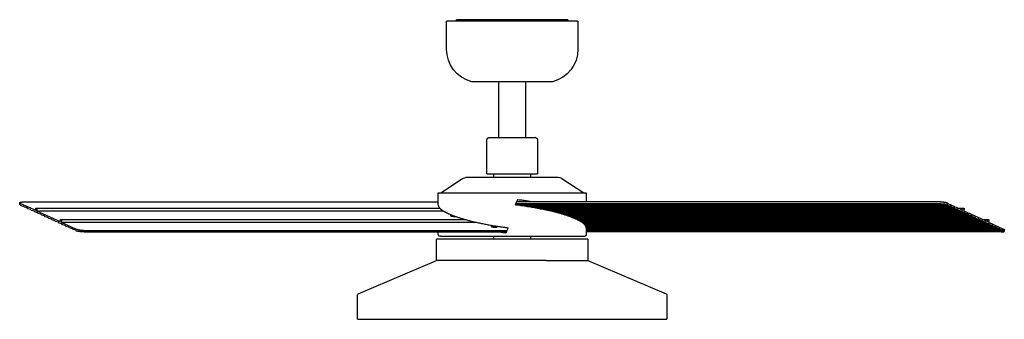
# Model space of a CAD drawing. Extents: x 19110 to 21156, y -51 to 1317.
# Tile 1 of 11: x 19111 to 20086, y -51 to 246. Entities that reach past the tile are written whole.
import ezdxf

# ---------------------------------------------------------------- set-up
doc = ezdxf.new("R2010")
doc.units = 0
doc.layers.add('MAKE2D$VISIBLE$CURVAS', color=7, linetype='CONTINUOUS')

msp = doc.modelspace()

# ---------------------------------------------------------------- linework, layer by layer
at = {"layer": 'MAKE2D$VISIBLE$CURVAS'}
for p, q in [((19533.42, 216.84), (19533.42, 244.72)), ((19542.13, 244.72), (19533.42, 244.72)), ((19663.42, 244.72), (19542.13, 244.72)), ((19543.22, 244.72), (19543.22, 246.18)), ((19543.63, 246.18), (19543.22, 246.18)), ((19553.63, 246.18), (19543.63, 246.18)), ((19557.72, 246.18), (19553.63, 246.18)), ((19580.24, 246.18), (19557.72, 246.18)), ((19604.91, 246.18), (19580.24, 246.18)), ((19580.24, 246.18), (19580.24, 244.72)), ((19604.91, 246.18), (19604.91, 244.72)), ((19615.97, 246.18), (19604.91, 246.18)), ((19616.61, 246.18), (19615.97, 246.18)), ((19615.97, 246.18), (19615.97, 244.72)), ((19616.6, 246.18), (19616.6, 244.72)), ((19629.6, 246.18), (19616.6, 246.18)), ((19629.6, 244.72), (19629.6, 246.18)), ((19652.12, 246.18), (19629.6, 246.18)), ((19653.62, 246.18), (19652.12, 246.18)), ((19653.62, 246.18), (19653.62, 244.72)), ((19663.42, 244.72), (19663.42, 216.84)), ((19563.78, 184.72), (19558.42, 184.72)), ((19638.42, 184.72), (19563.78, 184.72)), ((19585.18, 129.33), (19585.18, 184.72)), ((19611.67, 184.72), (19611.67, 129.32)), ((19573.45, 93.35), (19573.45, 127.28)), ((19575.5, 129.33), (19578.57, 129.33)), ((19578.57, 129.33), (19621.35, 129.33)), ((19585.18, 129.32), (19585.18, 129.33)), ((19621.35, 129.33), (19621.17, 129.32)), ((19623.4, 127.28), (19623.4, 93.35)), ((19527.69, 74.47), (19548.23, 88.19)), ((19554.6, 90.22), (19560.47, 90.22)), ((19560.47, 90.22), (19642.24, 90.22)), ((19573.45, 93.35), (19576.79, 93.35)), ((19576.79, 93.35), (19623.4, 93.35)), ((19580.3, 90.22), (19580.3, 93.35)), ((19616.54, 93.35), (19616.54, 90.22)), ((19648.62, 88.19), (19669.16, 74.47)), ((19525.18, 74.47), (19534.99, 74.47)), ((19525.18, 62.58), (19525.18, 74.47)), ((19534.99, 74.47), (19671.66, 74.47)), ((19671.66, 74.47), (19671.66, 65.55)), ((19110.84, 63.2), (19111.03, 64.89)), ((19112.09, 62.02), (19111.61, 62.54)), ((19111.8, 64.2), (19126.66, 57.34)), ((19112.09, 62.02), (19114.75, 61.28)), ((19114.07, 65.55), (19525.18, 65.55)), ((19115.52, 60.43), (19114.75, 61.28)), ((19118.18, 59.69), (19115.52, 60.43)), ((19118.96, 58.84), (19118.18, 59.69)), ((19121.62, 58.1), (19118.96, 58.84)), ((19126.66, 57.34), (19126.83, 58.8)), ((19127.31, 59.58), (19526.58, 59.58)), ((19601.67, 62.86), (20029.25, 62.86)), ((20021.42, 63.6), (19601.98, 63.6)), ((20021.65, 65.55), (19602.8, 65.55)), ((19606.86, 62.02), (20030.05, 62.02)), ((19614.23, 61.28), (19611.94, 61.28)), ((19614.23, 61.28), (19614.63, 61.28)), ((19614.63, 61.28), (19615.07, 61.28)), ((20032.71, 61.28), (19615.07, 61.28)), ((19617.56, 60.43), (20033.49, 60.43)), ((19621.44, 59.69), (20036.15, 59.69)), ((19625.91, 58.84), (20036.93, 58.84)), ((20030.05, 62.02), (20029.57, 62.54)), ((20029.77, 64.2), (20044.63, 57.34)), ((20030.05, 62.02), (20032.71, 61.28)), ((20033.49, 60.43), (20032.71, 61.28)), ((20036.15, 59.69), (20033.49, 60.43)), ((20036.93, 58.84), (20036.15, 59.69)), ((20039.59, 58.1), (20036.93, 58.84)), ((20039.78, 59.58), (20045.28, 59.58)), ((20044.63, 57.34), (20044.79, 58.8)), ((19122.39, 57.26), (19121.62, 58.1)), ((19125.05, 56.52), (19122.39, 57.26)), ((19125.83, 55.67), (19125.05, 56.52)), ((19128.49, 54.93), (19125.83, 55.67)), ((19127.8, 58.35), (19127.63, 56.89)), ((19127.63, 56.89), (19529.86, 56.89)), ((19127.63, 56.89), (19151.02, 46.09)), ((19129.27, 54.08), (19128.49, 54.93)), ((19131.93, 53.34), (19129.27, 54.08)), ((19132.7, 52.5), (19131.93, 53.34)), ((19135.36, 51.76), (19132.7, 52.5)), ((19136.14, 50.91), (19135.36, 51.76)), ((19138.8, 50.17), (19136.14, 50.91)), ((19139.57, 49.32), (19138.8, 50.17)), ((19142.23, 48.58), (19139.57, 49.32)), ((19537.68, 51.76), (19537.68, 51.8)), ((20039.59, 58.1), (19629.57, 58.1)), ((20040.36, 57.26), (19633.47, 57.26)), ((20043.02, 56.52), (19636.68, 56.52)), ((19640.12, 55.67), (20043.8, 55.67)), ((20046.46, 54.93), (19642.95, 54.93)), ((20047.23, 54.08), (19646, 54.08)), ((20049.89, 53.34), (19648.52, 53.34)), ((20050.67, 52.5), (19651.22, 52.5)), ((20053.33, 51.76), (19653.45, 51.76)), ((20054.11, 50.91), (19655.83, 50.91)), ((19657.5, 50.25), (19657.98, 50.17)), ((20056.77, 50.17), (19657.98, 50.17)), ((19657.98, 50.17), (19658.18, 50.01)), ((20057.54, 49.32), (19659.86, 49.32)), ((20040.36, 57.26), (20039.59, 58.1)), ((20043.02, 56.52), (20040.36, 57.26)), ((20043.8, 55.67), (20043.02, 56.52)), ((20046.46, 54.93), (20043.8, 55.67)), ((20045.77, 58.35), (20045.6, 56.89)), ((20045.6, 56.89), (20068.98, 46.09)), ((20047.23, 54.08), (20046.46, 54.93)), ((20049.89, 53.34), (20047.23, 54.08)), ((20050.67, 52.5), (20049.89, 53.34)), ((20053.33, 51.76), (20050.67, 52.5)), ((20054.11, 50.91), (20053.33, 51.76)), ((20056.77, 50.17), (20054.11, 50.91)), ((20057.54, 49.32), (20056.77, 50.17)), ((20060.2, 48.58), (20057.54, 49.32)), ((19143.01, 47.74), (19142.23, 48.58)), ((19145.67, 47), (19143.01, 47.74)), ((19146.45, 46.15), (19145.67, 47)), ((19149.11, 45.41), (19146.45, 46.15)), ((19149.88, 44.56), (19149.11, 45.41)), ((19152.54, 43.82), (19149.88, 44.56)), ((19151.02, 46.09), (19151.18, 47.55)), ((19151.67, 48.33), (19551.4, 48.33)), ((19152.16, 47.1), (19151.99, 45.64)), ((19151.99, 45.64), (19561.93, 45.64)), ((19151.99, 45.64), (19166.85, 38.78)), ((19153.32, 42.98), (19152.54, 43.82)), ((19155.98, 42.24), (19153.32, 42.98)), ((19156.75, 41.39), (19155.98, 42.24)), ((19159.41, 40.65), (19156.75, 41.39)), ((19160.19, 39.8), (19159.41, 40.65)), ((19162.85, 39.06), (19160.19, 39.8)), ((19163.63, 38.22), (19162.85, 39.06)), ((19561.8, 45.67), (19561.67, 45.64)), ((19574.81, 42.99), (19574.81, 42.99)), ((20060.2, 48.58), (19661.55, 48.58)), ((20060.98, 47.74), (19663.33, 47.74)), ((20063.64, 47), (19664.75, 47)), ((20064.42, 46.15), (19666.23, 46.15)), ((20067.07, 45.41), (19667.39, 45.41)), ((20067.85, 44.56), (19668.56, 44.56)), ((20070.51, 43.82), (19669.45, 43.82)), ((20071.29, 42.98), (19670.28, 42.98)), ((20073.95, 42.24), (19670.87, 42.24)), ((20074.72, 41.39), (19671.35, 41.39)), ((20077.38, 40.65), (19671.59, 40.65)), ((19671.66, 39.99), (19671.66, 33.1)), ((20080.82, 39.06), (19671.66, 39.06)), ((20078.16, 39.8), (19671.67, 39.8)), ((20060.98, 47.74), (20060.2, 48.58)), ((20063.64, 47), (20060.98, 47.74)), ((20064.42, 46.15), (20063.64, 47)), ((20064.14, 48.33), (20069.64, 48.33)), ((20067.07, 45.41), (20064.42, 46.15)), ((20067.85, 44.56), (20067.07, 45.41)), ((20070.51, 43.82), (20067.85, 44.56)), ((20068.98, 46.09), (20069.15, 47.55)), ((20070.13, 47.1), (20069.96, 45.64)), ((20069.96, 45.64), (20084.82, 38.78)), ((20071.29, 42.98), (20070.51, 43.82)), ((20073.95, 42.24), (20071.29, 42.98)), ((20074.72, 41.39), (20073.95, 42.24)), ((20077.38, 40.65), (20074.72, 41.39)), ((20078.16, 39.8), (20077.38, 40.65)), ((20080.82, 39.06), (20078.16, 39.8)), ((20081.6, 38.22), (20080.82, 39.06)), ((19166.29, 37.48), (19163.63, 38.22)), ((19166.65, 37.08), (19166.29, 37.48)), ((19174.79, 35.92), (19592.61, 35.92)), ((19174.97, 37.43), (19593.23, 37.43)), ((19525.18, 33.1), (19525.18, 35.92)), ((19527.29, 31.6), (19526.68, 31.6)), ((19527.29, 31.6), (19536.29, 31.6)), ((19536.29, 31.6), (19554.75, 31.6)), ((19554.75, 31.6), (19579.85, 31.6)), ((19579.85, 31.6), (19667.72, 31.6)), ((19580.28, 28.6), (19580.28, 31.59)), ((19592.73, 36.22), (19592.73, 36.22)), ((19616.56, 31.6), (19616.56, 28.6)), ((19667.72, 31.6), (19670.16, 31.6)), ((19671.66, 36.63), (20084.97, 36.63)), ((20082.37, 35.92), (19671.66, 35.92)), ((20081.6, 38.22), (19671.67, 38.22)), ((20084.25, 37.48), (19671.67, 37.48)), ((20084.25, 37.48), (20081.6, 38.22)), ((20084.62, 37.08), (20084.25, 37.48)), ((20085.58, 38.09), (20085.38, 36.33)), ((19632.03, 28.6), (19523.42, 28.6)), ((19523.42, 7.54), (19523.42, 28.6)), ((19673.42, 28.6), (19632.03, 28.6)), ((19673.42, 28.6), (19673.42, 7.54)), ((19446.03, -25.45), (19523.42, 7.54)), ((19531.37, 7.54), (19523.42, 7.54)), ((19632.03, 7.54), (19531.37, 7.54)), ((19632.03, 7.54), (19673.42, 7.54)), ((19673.42, 7.54), (19750.81, -25.45)), ((19445.42, -50.7), (19445.42, -26.37)), ((19751.42, -26.37), (19751.42, -50.7)), ((19445.42, -50.7), (19461.64, -50.7)), ((19461.64, -50.7), (19751.42, -50.7))]:
    msp.add_line(p, q, dxfattribs=at)
for points in [[(19573.45, 127.28), (19573.45, 127.32), (19573.45, 127.37), (19573.45, 127.41), (19573.45, 127.46), (19573.46, 127.51), (19573.46, 127.55), (19573.47, 127.6), (19573.48, 127.65), (19573.49, 127.7), (19573.5, 127.74), (19573.51, 127.79), (19573.52, 127.84), (19573.54, 127.89), (19573.55, 127.94), (19573.57, 127.98), (19573.59, 128.03), (19573.61, 128.08), (19573.63, 128.13), (19573.65, 128.17), (19573.67, 128.22), (19573.7, 128.26), (19573.72, 128.31), (19573.75, 128.35), (19573.78, 128.4), (19573.81, 128.44), (19573.84, 128.49), (19573.87, 128.53), (19573.9, 128.57), (19573.94, 128.61), (19573.97, 128.65), (19574.01, 128.69), (19574.05, 128.73), (19574.08, 128.76), (19574.12, 128.8), (19574.16, 128.83), (19574.2, 128.87), (19574.24, 128.9), (19574.28, 128.93), (19574.33, 128.96), (19574.37, 128.99), (19574.41, 129.02), (19574.46, 129.05), (19574.51, 129.07), (19574.55, 129.1), (19574.6, 129.12), (19574.65, 129.14), (19574.69, 129.16), (19574.74, 129.18), (19574.79, 129.2), (19574.84, 129.22), (19574.88, 129.23), (19574.93, 129.25), (19574.98, 129.26), (19575.03, 129.27), (19575.08, 129.28), (19575.12, 129.29), (19575.21, 129.3), (19575.5, 129.33)], [(19621.35, 129.33), (19621.64, 129.3), (19621.72, 129.29), (19621.77, 129.28), (19621.82, 129.27), (19621.87, 129.26), (19621.91, 129.25), (19621.96, 129.23), (19622.01, 129.22), (19622.06, 129.2), (19622.1, 129.18), (19622.15, 129.16), (19622.2, 129.14), (19622.25, 129.12), (19622.29, 129.1), (19622.34, 129.07), (19622.38, 129.05), (19622.43, 129.02), (19622.47, 128.99), (19622.52, 128.96), (19622.56, 128.93), (19622.6, 128.9), (19622.64, 128.87), (19622.68, 128.83), (19622.72, 128.8), (19622.76, 128.76), (19622.8, 128.73), (19622.83, 128.69), (19622.87, 128.65), (19622.91, 128.61), (19622.94, 128.57), (19622.97, 128.53), (19623, 128.49), (19623.03, 128.44), (19623.06, 128.4), (19623.09, 128.35), (19623.12, 128.31), (19623.15, 128.26), (19623.17, 128.22), (19623.19, 128.17), (19623.21, 128.13), (19623.24, 128.08), (19623.25, 128.03), (19623.27, 127.98), (19623.29, 127.94), (19623.31, 127.89), (19623.32, 127.84), (19623.33, 127.79), (19623.34, 127.74), (19623.36, 127.7), (19623.36, 127.65), (19623.37, 127.6), (19623.38, 127.55), (19623.39, 127.51), (19623.39, 127.46), (19623.39, 127.41), (19623.4, 127.37), (19623.4, 127.32), (19623.4, 127.28)], [(19111.34, 62.86), (19111.28, 62.88), (19111.23, 62.9), (19111.17, 62.92), (19111.12, 62.95), (19111.08, 62.97), (19111.06, 62.98), (19111.04, 62.99), (19111.02, 63), (19111, 63.01), (19110.98, 63.02), (19110.96, 63.03), (19110.95, 63.04), (19110.93, 63.05), (19110.92, 63.06), (19110.92, 63.06), (19110.91, 63.07), (19110.91, 63.07), (19110.9, 63.08), (19110.89, 63.08), (19110.89, 63.09), (19110.88, 63.09), (19110.88, 63.1), (19110.87, 63.1), (19110.87, 63.11), (19110.87, 63.11), (19110.86, 63.12), (19110.86, 63.12), (19110.86, 63.12), (19110.86, 63.13), (19110.85, 63.13), (19110.85, 63.13), (19110.85, 63.13), (19110.85, 63.14), (19110.85, 63.14), (19110.85, 63.14), (19110.85, 63.14), (19110.85, 63.15), (19110.84, 63.15), (19110.84, 63.15), (19110.84, 63.15), (19110.84, 63.16), (19110.84, 63.16), (19110.84, 63.16), (19110.84, 63.17), (19110.84, 63.17), (19110.84, 63.17), (19110.84, 63.17), (19110.84, 63.18), (19110.84, 63.18), (19110.84, 63.18), (19110.84, 63.18), (19110.84, 63.19), (19110.84, 63.19), (19110.84, 63.19), (19110.84, 63.19), (19110.84, 63.2)], [(19111.03, 64.89), (19111.03, 64.89), (19111.03, 64.9), (19111.04, 64.9), (19111.04, 64.91), (19111.04, 64.91), (19111.04, 64.92), (19111.04, 64.92), (19111.04, 64.93), (19111.04, 64.93), (19111.04, 64.93), (19111.04, 64.94), (19111.05, 64.94), (19111.05, 64.95), (19111.05, 64.95), (19111.05, 64.96), (19111.05, 64.96), (19111.06, 64.96), (19111.06, 64.97), (19111.06, 64.97), (19111.06, 64.98), (19111.07, 64.99), (19111.07, 65), (19111.08, 65), (19111.08, 65.01), (19111.09, 65.02), (19111.1, 65.03), (19111.1, 65.04), (19111.11, 65.05), (19111.12, 65.05), (19111.13, 65.06), (19111.14, 65.07), (19111.15, 65.08), (19111.16, 65.09), (19111.17, 65.1), (19111.18, 65.1), (19111.19, 65.11), (19111.2, 65.12), (19111.21, 65.13), (19111.22, 65.14), (19111.23, 65.14), (19111.26, 65.16), (19111.29, 65.18), (19111.32, 65.19), (19111.35, 65.21), (19111.38, 65.22), (19111.41, 65.23), (19111.45, 65.25), (19111.48, 65.26), (19111.52, 65.28), (19111.6, 65.3), (19111.69, 65.33), (19111.78, 65.35), (19111.88, 65.37), (19111.99, 65.4), (19112.1, 65.42), (19112.21, 65.43), (19112.33, 65.45), (19112.58, 65.48), (19112.86, 65.51), (19113.14, 65.53), (19113.44, 65.54), (19113.75, 65.55), (19114.07, 65.55)], [(19111.8, 64.2), (19111.7, 64.25), (19111.62, 64.29), (19111.53, 64.34), (19111.46, 64.38), (19111.42, 64.4), (19111.38, 64.43), (19111.35, 64.45), (19111.32, 64.47), (19111.29, 64.49), (19111.26, 64.51), (19111.24, 64.54), (19111.21, 64.56), (19111.19, 64.58), (19111.18, 64.59), (19111.16, 64.6), (19111.15, 64.61), (19111.14, 64.62), (19111.13, 64.63), (19111.13, 64.64), (19111.12, 64.66), (19111.11, 64.67), (19111.1, 64.68), (19111.09, 64.69), (19111.09, 64.7), (19111.08, 64.71), (19111.07, 64.72), (19111.07, 64.73), (19111.06, 64.74), (19111.06, 64.75), (19111.05, 64.76), (19111.05, 64.77), (19111.05, 64.78), (19111.04, 64.79), (19111.04, 64.79), (19111.04, 64.8), (19111.04, 64.8), (19111.04, 64.81), (19111.04, 64.81), (19111.04, 64.82), (19111.04, 64.82), (19111.03, 64.83), (19111.03, 64.83), (19111.03, 64.84), (19111.03, 64.84), (19111.03, 64.85), (19111.03, 64.85), (19111.03, 64.86), (19111.03, 64.86), (19111.03, 64.87), (19111.03, 64.87), (19111.03, 64.87), (19111.03, 64.88), (19111.03, 64.88), (19111.03, 64.89)], [(19126.83, 58.8), (19126.83, 58.84), (19126.84, 58.88), (19126.84, 58.92), (19126.85, 58.95), (19126.86, 58.99), (19126.87, 59.03), (19126.88, 59.07), (19126.89, 59.1), (19126.9, 59.14), (19126.91, 59.17), (19126.92, 59.21), (19126.94, 59.24), (19126.95, 59.27), (19126.96, 59.29), (19126.97, 59.3), (19126.98, 59.32), (19126.98, 59.33), (19126.99, 59.35), (19127, 59.36), (19127.01, 59.37), (19127.02, 59.39), (19127.03, 59.4), (19127.04, 59.41), (19127.05, 59.42), (19127.06, 59.43), (19127.06, 59.45), (19127.07, 59.46), (19127.08, 59.47), (19127.09, 59.48), (19127.1, 59.48), (19127.11, 59.49), (19127.12, 59.5), (19127.13, 59.51), (19127.14, 59.52), (19127.15, 59.52), (19127.16, 59.53), (19127.17, 59.54), (19127.18, 59.54), (19127.19, 59.55), (19127.19, 59.55), (19127.2, 59.55), (19127.2, 59.55), (19127.21, 59.55), (19127.21, 59.56), (19127.22, 59.56), (19127.22, 59.56), (19127.23, 59.56), (19127.23, 59.56), (19127.24, 59.57), (19127.24, 59.57), (19127.25, 59.57), (19127.25, 59.57), (19127.26, 59.57), (19127.26, 59.57), (19127.27, 59.57), (19127.27, 59.57), (19127.28, 59.57), (19127.28, 59.58), (19127.29, 59.58), (19127.29, 59.58), (19127.3, 59.58), (19127.3, 59.58), (19127.31, 59.58), (19127.31, 59.58)], [(19127.31, 59.58), (19127.32, 59.58), (19127.33, 59.58), (19127.33, 59.58), (19127.34, 59.58), (19127.35, 59.57), (19127.35, 59.57), (19127.36, 59.57), (19127.37, 59.57), (19127.37, 59.57), (19127.38, 59.57), (19127.39, 59.57), (19127.4, 59.56), (19127.4, 59.56), (19127.41, 59.56), (19127.42, 59.56), (19127.42, 59.55), (19127.43, 59.55), (19127.44, 59.55), (19127.44, 59.54), (19127.45, 59.54), (19127.46, 59.53), (19127.46, 59.53), (19127.47, 59.53), (19127.48, 59.52), (19127.48, 59.52), (19127.49, 59.51), (19127.5, 59.51), (19127.5, 59.5), (19127.51, 59.5), (19127.52, 59.49), (19127.52, 59.48), (19127.53, 59.48), (19127.54, 59.47), (19127.54, 59.46), (19127.56, 59.45), (19127.57, 59.44), (19127.58, 59.42), (19127.59, 59.41), (19127.6, 59.39), (19127.61, 59.37), (19127.63, 59.36), (19127.64, 59.34), (19127.65, 59.32), (19127.66, 59.3), (19127.67, 59.28), (19127.68, 59.26), (19127.69, 59.24), (19127.7, 59.22), (19127.7, 59.2), (19127.71, 59.18), (19127.72, 59.16), (19127.73, 59.13), (19127.74, 59.11), (19127.75, 59.06), (19127.76, 59.01), (19127.77, 58.96), (19127.78, 58.91), (19127.79, 58.85), (19127.8, 58.8), (19127.81, 58.74), (19127.81, 58.69), (19127.81, 58.63), (19127.81, 58.57), (19127.81, 58.52), (19127.81, 58.46), (19127.81, 58.41), (19127.8, 58.35)], [(19525.18, 62.58), (19525.18, 62.52), (19525.18, 62.46), (19525.19, 62.39), (19525.19, 62.33), (19525.2, 62.26), (19525.2, 62.2), (19525.21, 62.14), (19525.22, 62.07), (19525.24, 62.01), (19525.25, 61.94), (19525.26, 61.88), (19525.28, 61.81), (19525.3, 61.75), (19525.31, 61.68), (19525.33, 61.62), (19525.35, 61.55), (19525.38, 61.49), (19525.4, 61.42), (19525.45, 61.29), (19525.51, 61.16), (19525.57, 61.03), (19525.64, 60.89), (19525.71, 60.76), (19525.79, 60.63), (19525.87, 60.5), (19525.96, 60.36), (19526.05, 60.23), (19526.15, 60.1), (19526.25, 59.96), (19526.36, 59.83), (19526.47, 59.7), (19526.59, 59.56), (19526.71, 59.43), (19526.84, 59.29), (19526.97, 59.16), (19527.1, 59.03), (19527.25, 58.89), (19527.39, 58.76), (19527.54, 58.62), (19527.7, 58.49), (19527.85, 58.35), (19528.02, 58.22), (19528.19, 58.08), (19528.36, 57.95), (19528.53, 57.81), (19528.71, 57.68), (19528.9, 57.55), (19529.09, 57.41), (19529.28, 57.28), (19529.48, 57.14), (19529.68, 57.01), (19529.88, 56.88), (19530.09, 56.74), (19530.3, 56.61), (19530.52, 56.48), (19530.74, 56.34), (19530.96, 56.21), (19531.42, 55.95), (19531.89, 55.68), (19532.38, 55.42), (19532.88, 55.16), (19533.39, 54.9), (19533.91, 54.64), (19534.45, 54.38), (19534.99, 54.13)], [(19671.66, 39.99), (19671.66, 40.05), (19671.66, 40.12), (19671.66, 40.18), (19671.65, 40.24), (19671.65, 40.31), (19671.64, 40.37), (19671.63, 40.44), (19671.62, 40.5), (19671.61, 40.56), (19671.6, 40.63), (19671.58, 40.69), (19671.57, 40.76), (19671.55, 40.82), (19671.53, 40.89), (19671.51, 40.95), (19671.49, 41.02), (19671.47, 41.08), (19671.44, 41.15), (19671.39, 41.28), (19671.34, 41.41), (19671.27, 41.54), (19671.21, 41.68), (19671.13, 41.81), (19671.06, 41.94), (19670.97, 42.07), (19670.89, 42.21), (19670.79, 42.34), (19670.7, 42.47), (19670.59, 42.61), (19670.49, 42.74), (19670.37, 42.87), (19670.26, 43.01), (19670.13, 43.14), (19670.01, 43.28), (19669.88, 43.41), (19669.74, 43.55), (19669.6, 43.68), (19669.45, 43.81), (19669.3, 43.95), (19669.15, 44.08), (19668.99, 44.22), (19668.83, 44.35), (19668.66, 44.49), (19668.49, 44.62), (19668.31, 44.76), (19668.13, 44.89), (19667.95, 45.02), (19667.76, 45.16), (19667.56, 45.29), (19667.37, 45.43), (19667.17, 45.56), (19666.96, 45.69), (19666.75, 45.83), (19666.54, 45.96), (19666.32, 46.09), (19666.1, 46.23), (19665.88, 46.36), (19665.42, 46.62), (19664.95, 46.89), (19664.47, 47.15), (19663.97, 47.41), (19663.46, 47.67), (19662.93, 47.93), (19662.4, 48.19), (19661.85, 48.44), (19661.33, 48.68), (19660.8, 48.92), (19660.25, 49.16), (19659.68, 49.4), (19659.1, 49.64), (19658.5, 49.88), (19657.89, 50.13), (19657.26, 50.37), (19656.62, 50.62), (19655.96, 50.86), (19655.28, 51.11), (19654.59, 51.36), (19653.88, 51.61), (19653.16, 51.86), (19652.42, 52.1), (19651.66, 52.35), (19650.89, 52.6), (19650.11, 52.85), (19649.31, 53.1), (19648.49, 53.35), (19647.66, 53.6), (19646.81, 53.85), (19645.95, 54.1), (19645.08, 54.35), (19644.19, 54.59), (19643.29, 54.84), (19642.37, 55.09), (19641.44, 55.33), (19640.49, 55.57), (19639.53, 55.82), (19638.56, 56.06), (19637.58, 56.3), (19636.58, 56.54), (19635.57, 56.77), (19634.55, 57.01), (19633.52, 57.24), (19632.48, 57.48), (19631.42, 57.71), (19630.36, 57.93), (19629.28, 58.16), (19628.2, 58.38), (19627.11, 58.61), (19626, 58.82), (19624.89, 59.04), (19623.78, 59.25), (19622.65, 59.47), (19621.52, 59.67), (19620.38, 59.88), (19619.23, 60.08), (19618.08, 60.28), (19616.92, 60.48), (19615.76, 60.67), (19614.59, 60.86), (19613.42, 61.05), (19612.24, 61.23), (19611.07, 61.41), (19609.89, 61.58), (19608.71, 61.75), (19607.52, 61.92), (19606.34, 62.09), (19605.15, 62.25), (19603.97, 62.4), (19602.78, 62.56), (19601.6, 62.71)], [(20029.25, 62.86), (20029.09, 62.9), (20028.92, 62.93), (20028.75, 62.97), (20028.56, 63), (20028.15, 63.08), (20027.7, 63.15), (20027.22, 63.21), (20026.7, 63.28), (20026.16, 63.34), (20025.61, 63.39), (20025.04, 63.44), (20024.48, 63.49), (20023.92, 63.52), (20023.37, 63.55), (20022.84, 63.58), (20022.34, 63.59), (20021.86, 63.6), (20021.42, 63.6)], [(20029.77, 64.2), (20029.63, 64.26), (20029.48, 64.32), (20029.32, 64.38), (20029.15, 64.45), (20028.96, 64.51), (20028.76, 64.57), (20028.55, 64.64), (20028.33, 64.7), (20028.09, 64.76), (20027.84, 64.82), (20027.59, 64.88), (20027.32, 64.94), (20027.04, 65), (20026.76, 65.05), (20026.47, 65.11), (20026.18, 65.16), (20025.88, 65.2), (20025.58, 65.25), (20025.27, 65.29), (20024.97, 65.33), (20024.66, 65.37), (20024.36, 65.4), (20024.06, 65.43), (20023.77, 65.46), (20023.47, 65.48), (20023.19, 65.5), (20022.91, 65.52), (20022.64, 65.53), (20022.38, 65.54), (20022.13, 65.55), (20021.88, 65.55), (20021.65, 65.55)], [(20044.79, 58.8), (20044.8, 58.84), (20044.8, 58.88), (20044.81, 58.92), (20044.82, 58.95), (20044.83, 58.99), (20044.84, 59.03), (20044.85, 59.07), (20044.86, 59.1), (20044.87, 59.14), (20044.88, 59.17), (20044.89, 59.21), (20044.91, 59.24), (20044.92, 59.27), (20044.93, 59.29), (20044.94, 59.3), (20044.95, 59.32), (20044.95, 59.33), (20044.96, 59.35), (20044.97, 59.36), (20044.98, 59.37), (20044.99, 59.39), (20045, 59.4), (20045.01, 59.41), (20045.01, 59.42), (20045.02, 59.43), (20045.03, 59.45), (20045.04, 59.46), (20045.05, 59.47), (20045.06, 59.48), (20045.07, 59.48), (20045.08, 59.49), (20045.09, 59.5), (20045.1, 59.51), (20045.11, 59.52), (20045.12, 59.52), (20045.13, 59.53), (20045.14, 59.54), (20045.15, 59.54), (20045.16, 59.55), (20045.16, 59.55), (20045.17, 59.55), (20045.17, 59.55), (20045.18, 59.55), (20045.18, 59.56), (20045.19, 59.56), (20045.19, 59.56), (20045.2, 59.56), (20045.2, 59.56), (20045.21, 59.57), (20045.21, 59.57), (20045.22, 59.57), (20045.22, 59.57), (20045.23, 59.57), (20045.23, 59.57), (20045.24, 59.57), (20045.24, 59.57), (20045.25, 59.57), (20045.25, 59.58), (20045.26, 59.58), (20045.26, 59.58), (20045.27, 59.58), (20045.27, 59.58), (20045.28, 59.58), (20045.28, 59.58)], [(20045.28, 59.58), (20045.29, 59.58), (20045.3, 59.58), (20045.3, 59.58), (20045.31, 59.58), (20045.32, 59.57), (20045.32, 59.57), (20045.33, 59.57), (20045.34, 59.57), (20045.34, 59.57), (20045.35, 59.57), (20045.36, 59.57), (20045.36, 59.56), (20045.37, 59.56), (20045.38, 59.56), (20045.38, 59.56), (20045.39, 59.55), (20045.4, 59.55), (20045.41, 59.55), (20045.41, 59.54), (20045.42, 59.54), (20045.43, 59.53), (20045.43, 59.53), (20045.44, 59.53), (20045.45, 59.52), (20045.45, 59.52), (20045.46, 59.51), (20045.47, 59.51), (20045.47, 59.5), (20045.48, 59.5), (20045.49, 59.49), (20045.49, 59.48), (20045.5, 59.48), (20045.51, 59.47), (20045.51, 59.46), (20045.52, 59.45), (20045.54, 59.44), (20045.55, 59.42), (20045.56, 59.41), (20045.57, 59.39), (20045.58, 59.37), (20045.59, 59.36), (20045.61, 59.34), (20045.62, 59.32), (20045.63, 59.3), (20045.64, 59.28), (20045.65, 59.26), (20045.66, 59.24), (20045.66, 59.22), (20045.67, 59.2), (20045.68, 59.18), (20045.69, 59.16), (20045.7, 59.13), (20045.7, 59.11), (20045.72, 59.06), (20045.73, 59.01), (20045.74, 58.96), (20045.75, 58.91), (20045.76, 58.85), (20045.77, 58.8), (20045.77, 58.74), (20045.78, 58.69), (20045.78, 58.63), (20045.78, 58.57), (20045.78, 58.52), (20045.78, 58.46), (20045.77, 58.41), (20045.77, 58.35)], [(19534.99, 54.13), (19535.5, 53.89), (19536.03, 53.66), (19536.58, 53.42), (19537.13, 53.18), (19537.71, 52.95), (19538.3, 52.71), (19538.9, 52.47), (19539.52, 52.22), (19540.15, 51.98), (19540.8, 51.74), (19541.47, 51.49), (19542.15, 51.25), (19542.85, 51.01), (19543.56, 50.76), (19544.28, 50.51), (19545.03, 50.27), (19545.78, 50.02), (19546.55, 49.78), (19547.34, 49.53), (19548.14, 49.28), (19548.96, 49.04), (19549.79, 48.79), (19550.64, 48.55), (19551.5, 48.3), (19552.37, 48.06), (19553.26, 47.81), (19554.16, 47.57), (19555.07, 47.33), (19556, 47.09), (19556.94, 46.85), (19557.9, 46.61), (19558.86, 46.37), (19559.84, 46.13), (19560.83, 45.9), (19561.84, 45.67), (19562.85, 45.43), (19563.88, 45.2), (19564.91, 44.98), (19565.96, 44.75), (19567.01, 44.52), (19568.08, 44.3), (19569.15, 44.08), (19570.24, 43.87), (19571.33, 43.65), (19572.43, 43.44), (19573.54, 43.23), (19574.65, 43.02), (19575.77, 42.82), (19576.9, 42.61), (19578.03, 42.42), (19579.17, 42.22), (19580.32, 42.03), (19581.47, 41.84), (19582.62, 41.65), (19583.78, 41.47), (19584.94, 41.29), (19586.1, 41.11), (19587.27, 40.94), (19588.44, 40.77), (19589.6, 40.61), (19590.77, 40.45), (19591.94, 40.29), (19593.11, 40.14), (19594.28, 39.99)], [(19537.68, 51.8), (19537.68, 51.8), (19537.68, 51.8), (19537.68, 51.81), (19537.68, 51.81), (19537.68, 51.81), (19537.68, 51.81), (19537.68, 51.81), (19537.68, 51.82), (19537.68, 51.82), (19537.68, 51.82), (19537.69, 51.82), (19537.69, 51.82), (19537.69, 51.82), (19537.69, 51.83), (19537.69, 51.83), (19537.69, 51.83), (19537.69, 51.83), (19537.69, 51.83), (19537.69, 51.84), (19537.69, 51.84), (19537.69, 51.84), (19537.7, 51.85), (19537.7, 51.85), (19537.7, 51.85), (19537.7, 51.86), (19537.71, 51.86), (19537.71, 51.86), (19537.71, 51.87), (19537.72, 51.87), (19537.72, 51.87), (19537.73, 51.88), (19537.73, 51.88), (19537.73, 51.89), (19537.74, 51.89), (19537.74, 51.89), (19537.75, 51.9), (19537.75, 51.9), (19537.76, 51.9), (19537.76, 51.91), (19537.77, 51.91), (19537.78, 51.92), (19537.79, 51.92), (19537.8, 51.93), (19537.82, 51.94), (19537.83, 51.94), (19537.84, 51.95), (19537.86, 51.96), (19537.88, 51.96), (19537.89, 51.97), (19537.93, 51.98), (19537.96, 51.99), (19538, 52), (19538.05, 52.01), (19538.09, 52.02), (19538.14, 52.03), (19538.19, 52.04), (19538.24, 52.04), (19538.35, 52.06), (19538.47, 52.07), (19538.59, 52.08), (19538.72, 52.08), (19538.86, 52.09), (19539, 52.09)], [(19541.53, 50.92), (19541.38, 50.92), (19541.23, 50.92), (19541.08, 50.93), (19540.91, 50.94), (19540.74, 50.95), (19540.57, 50.96), (19540.4, 50.98), (19540.23, 51), (19540.05, 51.02), (19539.88, 51.04), (19539.71, 51.06), (19539.54, 51.09), (19539.38, 51.12), (19539.23, 51.15), (19539.08, 51.18), (19538.93, 51.21), (19538.8, 51.24), (19538.66, 51.28), (19538.53, 51.31), (19538.41, 51.35), (19538.3, 51.39), (19538.19, 51.43), (19538.14, 51.45), (19538.09, 51.47), (19538.04, 51.49), (19538, 51.51), (19537.96, 51.53), (19537.92, 51.55), (19537.89, 51.57), (19537.85, 51.58), (19537.84, 51.59), (19537.82, 51.6), (19537.81, 51.61), (19537.8, 51.62), (19537.78, 51.63), (19537.77, 51.64), (19537.76, 51.65), (19537.75, 51.66), (19537.74, 51.67), (19537.74, 51.67), (19537.73, 51.68), (19537.73, 51.68), (19537.72, 51.69), (19537.72, 51.69), (19537.72, 51.7), (19537.71, 51.7), (19537.71, 51.71), (19537.71, 51.71), (19537.7, 51.72), (19537.7, 51.72), (19537.7, 51.72), (19537.7, 51.73), (19537.69, 51.73), (19537.69, 51.74), (19537.69, 51.74), (19537.69, 51.75), (19537.69, 51.75), (19537.69, 51.75), (19537.68, 51.76), (19537.68, 51.76), (19537.68, 51.76), (19537.68, 51.76), (19537.68, 51.77), (19537.68, 51.77), (19537.68, 51.77), (19537.68, 51.77), (19537.68, 51.77), (19537.68, 51.78), (19537.68, 51.78), (19537.68, 51.78), (19537.68, 51.78), (19537.68, 51.78), (19537.68, 51.79), (19537.68, 51.79), (19537.68, 51.79), (19537.68, 51.79), (19537.68, 51.79), (19537.68, 51.8), (19537.68, 51.8), (19537.68, 51.8)], [(19542.7, 51.06), (19542.67, 51.05), (19542.65, 51.04), (19542.63, 51.03), (19542.61, 51.03), (19542.58, 51.02), (19542.55, 51.01), (19542.53, 51), (19542.5, 51), (19542.44, 50.98), (19542.37, 50.97), (19542.3, 50.96), (19542.23, 50.95), (19542.15, 50.94), (19542.07, 50.94), (19541.9, 50.93), (19541.72, 50.92), (19541.53, 50.92)], [(19151.18, 47.55), (19151.19, 47.59), (19151.2, 47.63), (19151.2, 47.67), (19151.21, 47.71), (19151.22, 47.74), (19151.23, 47.78), (19151.24, 47.82), (19151.25, 47.85), (19151.26, 47.89), (19151.27, 47.93), (19151.28, 47.96), (19151.3, 47.99), (19151.31, 48.02), (19151.32, 48.04), (19151.33, 48.05), (19151.34, 48.07), (19151.34, 48.08), (19151.35, 48.1), (19151.36, 48.11), (19151.37, 48.13), (19151.38, 48.14), (19151.39, 48.15), (19151.4, 48.16), (19151.41, 48.18), (19151.41, 48.19), (19151.42, 48.2), (19151.43, 48.21), (19151.44, 48.22), (19151.45, 48.23), (19151.46, 48.24), (19151.47, 48.25), (19151.48, 48.25), (19151.49, 48.26), (19151.5, 48.27), (19151.51, 48.28), (19151.52, 48.28), (19151.53, 48.29), (19151.54, 48.3), (19151.55, 48.3), (19151.55, 48.3), (19151.56, 48.3), (19151.56, 48.3), (19151.57, 48.31), (19151.57, 48.31), (19151.58, 48.31), (19151.58, 48.31), (19151.59, 48.32), (19151.59, 48.32), (19151.6, 48.32), (19151.6, 48.32), (19151.61, 48.32), (19151.61, 48.32), (19151.62, 48.32), (19151.62, 48.32), (19151.63, 48.33), (19151.63, 48.33), (19151.64, 48.33), (19151.64, 48.33), (19151.65, 48.33), (19151.65, 48.33), (19151.66, 48.33), (19151.66, 48.33), (19151.67, 48.33), (19151.67, 48.33)], [(19151.67, 48.33), (19151.68, 48.33), (19151.69, 48.33), (19151.69, 48.33), (19151.7, 48.33), (19151.71, 48.33), (19151.71, 48.33), (19151.72, 48.32), (19151.73, 48.32), (19151.73, 48.32), (19151.74, 48.32), (19151.75, 48.32), (19151.75, 48.32), (19151.76, 48.31), (19151.77, 48.31), (19151.78, 48.31), (19151.78, 48.3), (19151.79, 48.3), (19151.8, 48.3), (19151.8, 48.29), (19151.81, 48.29), (19151.82, 48.29), (19151.82, 48.28), (19151.83, 48.28), (19151.84, 48.27), (19151.84, 48.27), (19151.85, 48.26), (19151.86, 48.26), (19151.86, 48.25), (19151.87, 48.25), (19151.88, 48.24), (19151.88, 48.24), (19151.89, 48.23), (19151.9, 48.22), (19151.9, 48.22), (19151.91, 48.2), (19151.93, 48.19), (19151.94, 48.17), (19151.95, 48.16), (19151.96, 48.14), (19151.97, 48.13), (19151.99, 48.11), (19152, 48.09), (19152.01, 48.07), (19152.02, 48.05), (19152.03, 48.03), (19152.04, 48.01), (19152.05, 47.99), (19152.05, 47.97), (19152.06, 47.95), (19152.07, 47.93), (19152.08, 47.91), (19152.09, 47.89), (19152.1, 47.86), (19152.11, 47.81), (19152.12, 47.76), (19152.13, 47.71), (19152.14, 47.66), (19152.15, 47.61), (19152.16, 47.55), (19152.17, 47.49), (19152.17, 47.44), (19152.17, 47.38), (19152.17, 47.32), (19152.17, 47.27), (19152.17, 47.21), (19152.16, 47.16), (19152.16, 47.1)], [(19577.92, 41.11), (19577.92, 41.12), (19577.92, 41.12), (19577.92, 41.12), (19577.93, 41.12), (19577.93, 41.12), (19577.93, 41.13), (19577.93, 41.13), (19577.93, 41.13), (19577.93, 41.13), (19577.93, 41.13), (19577.93, 41.14), (19577.93, 41.14), (19577.93, 41.14), (19577.93, 41.14), (19577.93, 41.14), (19577.93, 41.15), (19577.93, 41.15), (19577.93, 41.15), (19577.94, 41.15), (19577.94, 41.15), (19577.94, 41.16), (19577.94, 41.16), (19577.94, 41.16), (19577.95, 41.17), (19577.95, 41.17), (19577.95, 41.18), (19577.95, 41.18), (19577.96, 41.18), (19577.96, 41.19), (19577.96, 41.19), (19577.97, 41.19), (19577.97, 41.2), (19577.98, 41.2), (19577.98, 41.2), (19577.99, 41.21), (19577.99, 41.21), (19578, 41.21), (19578, 41.22), (19578.01, 41.22), (19578.01, 41.22), (19578.02, 41.23), (19578.03, 41.24), (19578.05, 41.24), (19578.06, 41.25), (19578.07, 41.26), (19578.09, 41.26), (19578.1, 41.27), (19578.12, 41.28), (19578.14, 41.28), (19578.17, 41.29), (19578.21, 41.3), (19578.25, 41.31), (19578.29, 41.32), (19578.34, 41.33), (19578.38, 41.34), (19578.43, 41.35), (19578.49, 41.36), (19578.6, 41.37), (19578.71, 41.38), (19578.84, 41.39), (19578.97, 41.4), (19579.1, 41.4), (19579.24, 41.4)], [(19581.77, 40.23), (19581.63, 40.23), (19581.48, 40.24), (19581.32, 40.24), (19581.16, 40.25), (19580.99, 40.26), (19580.82, 40.28), (19580.64, 40.29), (19580.47, 40.31), (19580.3, 40.33), (19580.12, 40.35), (19579.95, 40.38), (19579.79, 40.41), (19579.63, 40.43), (19579.47, 40.46), (19579.32, 40.5), (19579.18, 40.53), (19579.04, 40.56), (19578.91, 40.59), (19578.78, 40.63), (19578.66, 40.67), (19578.54, 40.7), (19578.43, 40.74), (19578.38, 40.76), (19578.33, 40.78), (19578.29, 40.8), (19578.24, 40.82), (19578.2, 40.84), (19578.17, 40.86), (19578.13, 40.88), (19578.1, 40.9), (19578.08, 40.91), (19578.07, 40.92), (19578.05, 40.93), (19578.04, 40.94), (19578.03, 40.95), (19578.02, 40.96), (19578.01, 40.97), (19577.99, 40.98), (19577.99, 40.99), (19577.98, 40.99), (19577.98, 40.99), (19577.97, 41), (19577.97, 41), (19577.96, 41.01), (19577.96, 41.01), (19577.96, 41.02), (19577.95, 41.02), (19577.95, 41.03), (19577.95, 41.03), (19577.94, 41.03), (19577.94, 41.04), (19577.94, 41.04), (19577.94, 41.05), (19577.94, 41.05), (19577.93, 41.06), (19577.93, 41.06), (19577.93, 41.07), (19577.93, 41.07), (19577.93, 41.07), (19577.93, 41.07), (19577.93, 41.08), (19577.93, 41.08), (19577.93, 41.08), (19577.93, 41.08), (19577.92, 41.08), (19577.92, 41.09), (19577.92, 41.09), (19577.92, 41.09), (19577.92, 41.09), (19577.92, 41.09), (19577.92, 41.1), (19577.92, 41.1), (19577.92, 41.1), (19577.92, 41.1), (19577.92, 41.1), (19577.92, 41.11), (19577.92, 41.11), (19577.92, 41.11), (19577.92, 41.11), (19577.92, 41.11)], [(19579.24, 41.4), (19579.38, 41.4), (19579.54, 41.4), (19579.69, 41.39), (19579.86, 41.38), (19580.03, 41.37), (19580.2, 41.36), (19580.37, 41.34), (19580.54, 41.32), (19580.72, 41.3), (19580.89, 41.28), (19581.06, 41.25), (19581.23, 41.23), (19581.39, 41.2), (19581.54, 41.17), (19581.69, 41.14), (19581.84, 41.11), (19581.97, 41.07), (19582.11, 41.04), (19582.24, 41), (19582.36, 40.97), (19582.47, 40.93), (19582.58, 40.89), (19582.63, 40.87), (19582.68, 40.85), (19582.73, 40.83), (19582.77, 40.81), (19582.81, 40.79), (19582.85, 40.77), (19582.88, 40.75), (19582.92, 40.73), (19582.93, 40.72), (19582.95, 40.71), (19582.96, 40.7), (19582.97, 40.69), (19582.99, 40.68), (19583, 40.68), (19583.01, 40.67), (19583.02, 40.66), (19583.03, 40.65), (19583.03, 40.64), (19583.04, 40.64), (19583.04, 40.63), (19583.05, 40.63), (19583.05, 40.62), (19583.05, 40.62), (19583.06, 40.62), (19583.06, 40.61), (19583.06, 40.61), (19583.07, 40.6), (19583.07, 40.6), (19583.07, 40.59), (19583.07, 40.59), (19583.08, 40.58), (19583.08, 40.58), (19583.08, 40.58), (19583.08, 40.57), (19583.08, 40.57), (19583.08, 40.56), (19583.09, 40.56), (19583.09, 40.56), (19583.09, 40.56), (19583.09, 40.55), (19583.09, 40.55), (19583.09, 40.55), (19583.09, 40.55), (19583.09, 40.55), (19583.09, 40.54), (19583.09, 40.54), (19583.09, 40.54), (19583.09, 40.54), (19583.09, 40.54), (19583.09, 40.53), (19583.09, 40.53), (19583.09, 40.53), (19583.09, 40.53), (19583.09, 40.53), (19583.09, 40.52), (19583.09, 40.52), (19583.09, 40.52), (19583.09, 40.52)], [(19583.09, 40.52), (19583.09, 40.52), (19583.09, 40.51), (19583.09, 40.51), (19583.09, 40.51), (19583.09, 40.51), (19583.09, 40.51), (19583.09, 40.5), (19583.09, 40.5), (19583.09, 40.5), (19583.09, 40.5), (19583.08, 40.5), (19583.08, 40.5), (19583.08, 40.49), (19583.08, 40.49), (19583.08, 40.49), (19583.08, 40.49), (19583.08, 40.49), (19583.08, 40.48), (19583.08, 40.48), (19583.08, 40.48), (19583.07, 40.48), (19583.07, 40.47), (19583.07, 40.47), (19583.07, 40.46), (19583.06, 40.46), (19583.06, 40.46), (19583.06, 40.45), (19583.06, 40.45), (19583.05, 40.45), (19583.05, 40.44), (19583.04, 40.44), (19583.04, 40.44), (19583.04, 40.43), (19583.03, 40.43), (19583.03, 40.43), (19583.02, 40.42), (19583.02, 40.42), (19583.01, 40.41), (19583.01, 40.41), (19583, 40.41), (19582.99, 40.4), (19582.98, 40.39), (19582.97, 40.39), (19582.95, 40.38), (19582.94, 40.38), (19582.93, 40.37), (19582.91, 40.36), (19582.89, 40.36), (19582.88, 40.35), (19582.84, 40.34), (19582.81, 40.33), (19582.76, 40.32), (19582.72, 40.31), (19582.68, 40.3), (19582.63, 40.29), (19582.58, 40.28), (19582.53, 40.27), (19582.42, 40.26), (19582.3, 40.25), (19582.18, 40.24), (19582.05, 40.24), (19581.91, 40.23), (19581.77, 40.23)], [(20069.15, 47.55), (20069.16, 47.59), (20069.16, 47.63), (20069.17, 47.67), (20069.18, 47.71), (20069.19, 47.74), (20069.19, 47.78), (20069.2, 47.82), (20069.22, 47.85), (20069.23, 47.89), (20069.24, 47.93), (20069.25, 47.96), (20069.27, 47.99), (20069.28, 48.02), (20069.29, 48.04), (20069.3, 48.05), (20069.3, 48.07), (20069.31, 48.08), (20069.32, 48.1), (20069.33, 48.11), (20069.34, 48.13), (20069.35, 48.14), (20069.36, 48.15), (20069.36, 48.16), (20069.37, 48.18), (20069.38, 48.19), (20069.39, 48.2), (20069.4, 48.21), (20069.41, 48.22), (20069.42, 48.23), (20069.43, 48.24), (20069.44, 48.25), (20069.45, 48.25), (20069.46, 48.26), (20069.47, 48.27), (20069.48, 48.28), (20069.49, 48.28), (20069.5, 48.29), (20069.51, 48.3), (20069.52, 48.3), (20069.52, 48.3), (20069.53, 48.3), (20069.53, 48.3), (20069.54, 48.31), (20069.54, 48.31), (20069.55, 48.31), (20069.55, 48.31), (20069.56, 48.32), (20069.56, 48.32), (20069.57, 48.32), (20069.57, 48.32), (20069.58, 48.32), (20069.58, 48.32), (20069.59, 48.32), (20069.59, 48.32), (20069.6, 48.33), (20069.6, 48.33), (20069.61, 48.33), (20069.61, 48.33), (20069.62, 48.33), (20069.62, 48.33), (20069.63, 48.33), (20069.63, 48.33), (20069.64, 48.33), (20069.64, 48.33)], [(20069.64, 48.33), (20069.65, 48.33), (20069.65, 48.33), (20069.66, 48.33), (20069.67, 48.33), (20069.68, 48.33), (20069.68, 48.33), (20069.69, 48.32), (20069.7, 48.32), (20069.7, 48.32), (20069.71, 48.32), (20069.72, 48.32), (20069.72, 48.32), (20069.73, 48.31), (20069.74, 48.31), (20069.74, 48.31), (20069.75, 48.3), (20069.76, 48.3), (20069.76, 48.3), (20069.77, 48.29), (20069.78, 48.29), (20069.79, 48.29), (20069.79, 48.28), (20069.8, 48.28), (20069.81, 48.27), (20069.81, 48.27), (20069.82, 48.26), (20069.83, 48.26), (20069.83, 48.25), (20069.84, 48.25), (20069.85, 48.24), (20069.85, 48.24), (20069.86, 48.23), (20069.86, 48.22), (20069.87, 48.22), (20069.88, 48.2), (20069.9, 48.19), (20069.91, 48.17), (20069.92, 48.16), (20069.93, 48.14), (20069.94, 48.13), (20069.95, 48.11), (20069.96, 48.09), (20069.98, 48.07), (20069.99, 48.05), (20070, 48.03), (20070.01, 48.01), (20070.01, 47.99), (20070.02, 47.97), (20070.03, 47.95), (20070.04, 47.93), (20070.05, 47.91), (20070.06, 47.89), (20070.06, 47.86), (20070.08, 47.81), (20070.09, 47.76), (20070.1, 47.71), (20070.11, 47.66), (20070.12, 47.61), (20070.13, 47.55), (20070.13, 47.49), (20070.14, 47.44), (20070.14, 47.38), (20070.14, 47.32), (20070.14, 47.27), (20070.14, 47.21), (20070.13, 47.16), (20070.13, 47.1)], [(19166.85, 38.78), (19166.99, 38.72), (19167.13, 38.66), (19167.29, 38.6), (19167.47, 38.54), (19167.66, 38.47), (19167.85, 38.41), (19168.07, 38.35), (19168.29, 38.29), (19168.53, 38.22), (19168.77, 38.16), (19169.03, 38.1), (19169.3, 38.04), (19169.57, 37.99), (19169.85, 37.93), (19170.14, 37.88), (19170.44, 37.83), (19170.74, 37.78), (19171.04, 37.73), (19171.34, 37.69), (19171.65, 37.65), (19171.95, 37.62), (19172.26, 37.58), (19172.56, 37.55), (19172.85, 37.53), (19173.14, 37.5), (19173.43, 37.48), (19173.7, 37.47), (19173.97, 37.45), (19174.24, 37.44), (19174.49, 37.44), (19174.73, 37.43), (19174.97, 37.43)], [(19174.79, 35.92), (19174.37, 35.93), (19173.91, 35.94), (19173.42, 35.95), (19172.91, 35.97), (19172.39, 36), (19171.84, 36.03), (19171.3, 36.07), (19170.75, 36.12), (19170.2, 36.17), (19169.68, 36.23), (19169.17, 36.29), (19168.69, 36.36), (19168.24, 36.42), (19167.83, 36.49), (19167.45, 36.56), (19167.12, 36.63)], [(20082.37, 35.92), (20082.67, 35.93), (20082.96, 35.93), (20083.25, 35.94), (20083.52, 35.95), (20083.79, 35.96), (20084.04, 35.98), (20084.28, 36), (20084.49, 36.03), (20084.69, 36.05), (20084.78, 36.07), (20084.87, 36.09), (20084.94, 36.1), (20085.02, 36.12), (20085.05, 36.13), (20085.08, 36.14), (20085.11, 36.15), (20085.14, 36.16), (20085.17, 36.17), (20085.2, 36.18), (20085.22, 36.19), (20085.24, 36.2), (20085.25, 36.2), (20085.26, 36.21), (20085.27, 36.21), (20085.28, 36.22), (20085.29, 36.22), (20085.3, 36.23), (20085.31, 36.23), (20085.31, 36.24), (20085.32, 36.25), (20085.33, 36.25), (20085.33, 36.25), (20085.34, 36.26), (20085.34, 36.26), (20085.34, 36.26), (20085.34, 36.27), (20085.35, 36.27), (20085.35, 36.27), (20085.35, 36.27), (20085.35, 36.28), (20085.36, 36.28), (20085.36, 36.28), (20085.36, 36.29), (20085.36, 36.29), (20085.36, 36.29), (20085.37, 36.29), (20085.37, 36.3), (20085.37, 36.3), (20085.37, 36.3), (20085.37, 36.31), (20085.37, 36.31), (20085.37, 36.31), (20085.38, 36.31), (20085.38, 36.32), (20085.38, 36.32), (20085.38, 36.32), (20085.38, 36.33), (20085.38, 36.33), (20085.38, 36.33)], [(20084.82, 38.78), (20084.91, 38.74), (20085, 38.69), (20085.08, 38.65), (20085.16, 38.6), (20085.2, 38.58), (20085.23, 38.56), (20085.26, 38.54), (20085.3, 38.51), (20085.33, 38.49), (20085.35, 38.47), (20085.38, 38.45), (20085.41, 38.43), (20085.43, 38.4), (20085.44, 38.39), (20085.45, 38.38), (20085.46, 38.37), (20085.47, 38.36), (20085.48, 38.35), (20085.49, 38.34), (20085.5, 38.33), (20085.51, 38.32), (20085.52, 38.31), (20085.52, 38.3), (20085.53, 38.29), (20085.54, 38.28), (20085.54, 38.26), (20085.55, 38.25), (20085.55, 38.24), (20085.56, 38.23), (20085.56, 38.22), (20085.57, 38.21), (20085.57, 38.2), (20085.57, 38.2), (20085.57, 38.19), (20085.57, 38.19), (20085.58, 38.18), (20085.58, 38.18), (20085.58, 38.17), (20085.58, 38.17), (20085.58, 38.16), (20085.58, 38.16), (20085.58, 38.15), (20085.58, 38.15), (20085.58, 38.14), (20085.58, 38.14), (20085.58, 38.13), (20085.58, 38.13), (20085.58, 38.12), (20085.58, 38.12), (20085.58, 38.11), (20085.58, 38.11), (20085.58, 38.1), (20085.58, 38.1), (20085.58, 38.09)], [(20085.38, 36.33), (20085.38, 36.33), (20085.38, 36.34), (20085.38, 36.34), (20085.38, 36.34), (20085.38, 36.34), (20085.38, 36.35), (20085.38, 36.35), (20085.38, 36.35), (20085.38, 36.35), (20085.38, 36.35), (20085.38, 36.36), (20085.38, 36.36), (20085.38, 36.36), (20085.38, 36.36), (20085.38, 36.37), (20085.38, 36.37), (20085.38, 36.37), (20085.37, 36.37), (20085.37, 36.37), (20085.37, 36.38), (20085.37, 36.38), (20085.37, 36.38), (20085.37, 36.38), (20085.37, 36.39), (20085.37, 36.39), (20085.37, 36.39), (20085.37, 36.39), (20085.36, 36.4), (20085.36, 36.4), (20085.36, 36.4), (20085.35, 36.41), (20085.35, 36.41), (20085.35, 36.42), (20085.34, 36.42), (20085.34, 36.43), (20085.34, 36.43), (20085.33, 36.44), (20085.33, 36.44), (20085.32, 36.45), (20085.32, 36.45), (20085.31, 36.46), (20085.3, 36.46), (20085.29, 36.47), (20085.28, 36.48), (20085.27, 36.49), (20085.25, 36.5), (20085.24, 36.51), (20085.22, 36.52), (20085.2, 36.53), (20085.19, 36.54), (20085.15, 36.56), (20085.11, 36.57), (20085.07, 36.59), (20085.02, 36.61), (20084.97, 36.63)]]:
    msp.add_lwpolyline(points, dxfattribs=at)
at = {"layer": 'MAKE2D$VISIBLE$CURVAS', "extrusion": (0, 0, -1)}
for centre, radius, start, end in [((-19566.55, 216.84), 33.13, 284.20402, 360), ((-19630.29, 216.84), 33.13, 180, 255.79598), ((-19554.92, 78.17), 12.04, 56.26241, 88.5163), ((-19641.93, 78.17), 12.05, 91.49584, 123.7312), ((-19114.32, 65.04), 3.69, 317.2907, 323.78469), ((-19530.89, 54.76), 6.47, 48.14063, 48.18418), ((-19557.7, -287.06), 358.15, 97.40425, 100.09014), ((-19614.35, 59.72), 1.56, 57.31492, 85.64141), ((-19614.48, 55.47), 5.83, 95.81257, 121.80148), ((-19617.07, 56.89), 3.57, 97.73899, 110.40696), ((-19538.95, 40.83), 11.25, 90.21122, 95.36718), ((-19170.43, 40.57), 5.15, 310.01218, 317.21888), ((-19526.68, 33.1), 1.5, 269.99995, 0.00005), ((-19640.11, 396.48), 365.06, 277.56227, 279.01762), ((-19670.16, 33.1), 1.5, 179.99995, 270.00005), ((-19446.42, -26.37), 1, 360, 66.91487), ((-19750.42, -26.37), 1, 113.08513, 180)]:
    msp.add_arc(centre, radius, start, end, dxfattribs=at)
at = {"layer": 'MAKE2D$VISIBLE$CURVAS'}
for centre, radius, start, end in [((19292.35, 195.45), 336.53, 336.76845, 337.76482), ((19558.6, -279.02), 349.61, 80.26466, 82.59082), ((20025.97, 59.22), 4.9, 42.67881, 48.06107), ((19531.14, 56.23), 3.75, 147.36912, 147.4072), ((19920.08, -96.96), 353.41, 157.20126, 158.14725), ((19639.13, 387.88), 355.95, 261.4027, 262.43123), ((20082.06, 34.7), 3.49, 33.52247, 42.86149)]:
    msp.add_arc(centre, radius, start, end, dxfattribs=at)

doc.saveas('drawing.dxf')
